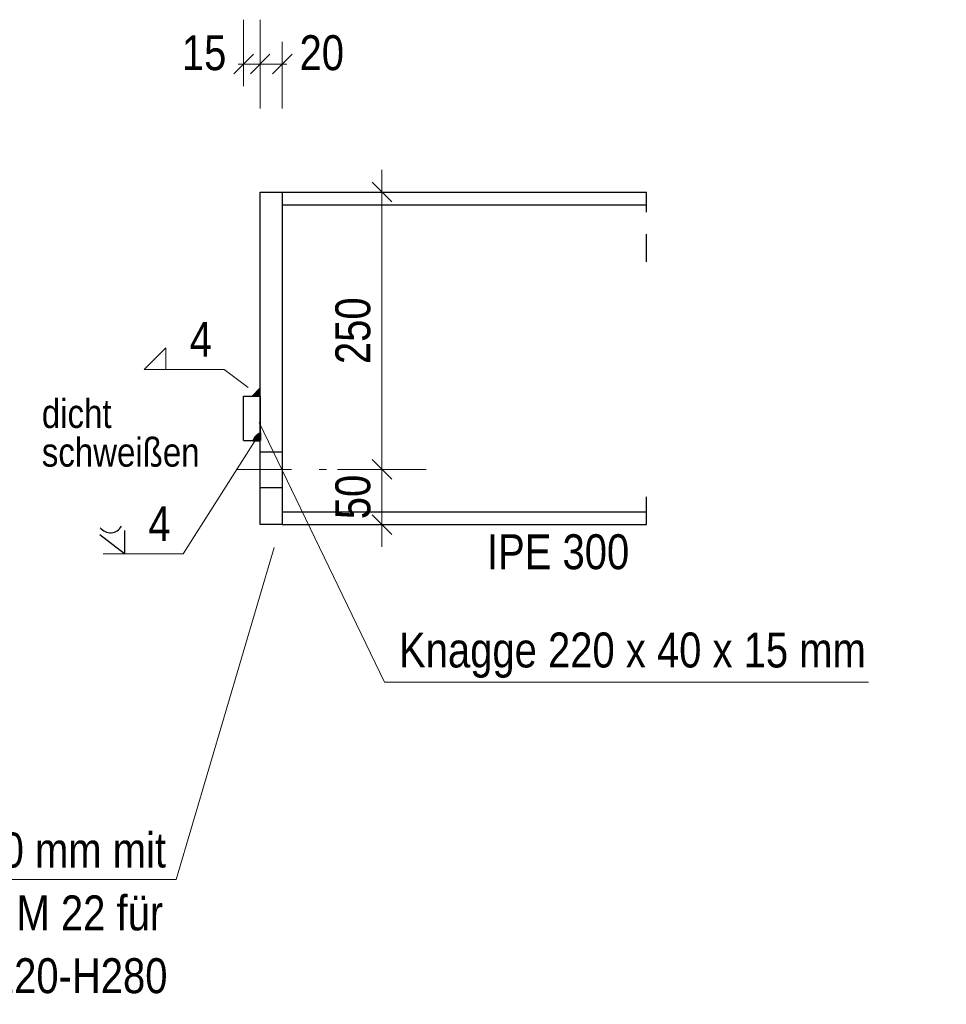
# Model space of a CAD drawing. Header units: millimetres. Extents: x -39 to 84, y 0 to 66.
# Tile 88 of 92: x 65.72 to 69.9, y 55.04 to 59.49. Entities that reach past the tile are written whole.
import ezdxf

# ---------------------------------------------------------------- set-up
doc = ezdxf.new("R2010")
doc.units = ezdxf.units.MM
doc.linetypes.add('DASHDOT', pattern=[1, 0.5, -0.25, 0, -0.25])
doc.linetypes.add('HIDDEN', pattern=[0.375, 0.25, -0.125])
doc.styles.add('Arial Narrow', font='ARIALN.TTF')
doc.dimstyles.new('Arch_Strakon_dimstyle', dxfattribs={"dimtxt": 15.75, "dimasz": 1, "dimexe": 1.25, "dimexo": 0.0625, "dimgap": 1, "dimtad": 0, "dimdec": 5, "dimzin": 12, "dimdsep": 46, "dimtxsty": 'Arial Narrow', "dimblk": 'Arrowhead_Tick', "dimsah": 1, "dimcen": 0, "dimse1": 1, "dimse2": 1, "dimclrd": 6, "dimclrt": 2, "dimazin": 0, "dimtfac": 1, "dimtdec": 4, "dimtmove": 0, "dimatfit": 3, "dimldrblk": 'NONE', "dimfxl": 1, "dimtvp": 1, "dimtolj": 1, "dimtzin": 0, "dimlwd": 13, "dimarcsym": 2})

# ---------------------------------------------------------------- blocks, each defined once
blk = doc.blocks.new('Arrowhead_Tick')
at = {"color": 0, "linetype": 'Continuous', "lineweight": -2}
for p, q in [((0, 20), (0, -10)), ((-1, 0), (0, 0)), ((10, 0), (0, 0))]:
    blk.add_line(p, q, dxfattribs=at)
at = {"color": 2, "linetype": 'Continuous', "lineweight": 35}
blk.add_line((4.42, 4.42), (-4.42, -4.42), dxfattribs=at)
blk = doc.blocks.new('*D364')
at = {"color": 6, "linetype": 'Continuous', "lineweight": 13}
for p, q in [((66.7155, 59.2863), (66.7055, 59.2863)), ((66.7255, 59.2863), (66.8005, 59.2863)), ((66.8105, 59.2863), (66.8205, 59.2863))]:
    blk.add_line(p, q, dxfattribs=at)
at = {"layer": 'Defpoints', "color": 0}
for p in [(66.8005, 59.2863), (66.7255, 57.7886), (66.8005, 57.7886)]:
    blk.add_point(p, dxfattribs=at)
at = {"color": 6, "lineweight": 13, "xscale": 0.01, "yscale": 0.01, "zscale": 0.01}
blk.add_blockref('Arrowhead_Tick', (66.7255, 59.2863), dxfattribs=at)
at = {"color": 6, "lineweight": 13, "xscale": 0.01, "yscale": 0.01, "zscale": 0.01, "rotation": 180}
blk.add_blockref('Arrowhead_Tick', (66.8005, 59.2863), dxfattribs=at)
at = {"color": 2, "lineweight": 35, "insert": (66.5475, 59.3363), "char_height": 0.1575, "attachment_point": 5, "style": 'Arial Narrow'}
blk.add_mtext('\\A1;15', dxfattribs=at)
blk = doc.blocks.new('_None')
blk = doc.blocks.new('*D365')
at = {"color": 6, "linetype": 'Continuous', "lineweight": 13}
for p, q in [((66.7905, 59.2863), (66.7805, 59.2863)), ((66.8005, 59.2863), (66.9005, 59.2863)), ((66.9105, 59.2863), (66.9205, 59.2863))]:
    blk.add_line(p, q, dxfattribs=at)
at = {"layer": 'Defpoints', "color": 0}
for p in [(66.9005, 59.2863), (66.9005, 58.7086), (66.8005, 57.7886)]:
    blk.add_point(p, dxfattribs=at)
at = {"color": 6, "lineweight": 13, "xscale": 0.01, "yscale": 0.01, "zscale": 0.01}
blk.add_blockref('Arrowhead_Tick', (66.8005, 59.2863), dxfattribs=at)
at = {"color": 6, "lineweight": 13, "xscale": 0.01, "yscale": 0.01, "zscale": 0.01, "rotation": 180}
blk.add_blockref('Arrowhead_Tick', (66.9005, 59.2863), dxfattribs=at)
at = {"color": 2, "lineweight": 35, "insert": (67.0785, 59.3363), "char_height": 0.1575, "attachment_point": 5, "style": 'Arial Narrow'}
blk.add_mtext('\\A1;20', dxfattribs=at)
blk = doc.blocks.new('*D366')
at = {"color": 6, "linetype": 'Continuous', "lineweight": 13}
blk.add_line((67.3501, 57.2186), (67.3501, 57.4478), dxfattribs=at)
at = {"layer": 'Defpoints', "color": 0}
for p in [(67.1002, 57.4578), (67.3501, 57.4578), (66.9005, 57.2086)]:
    blk.add_point(p, dxfattribs=at)
at = {"color": 6, "lineweight": 13, "xscale": 0.01, "yscale": 0.01, "zscale": 0.01}
for p, rotation in [((67.3501, 57.4578), 90), ((67.3501, 57.2086), 270)]:
    blk.add_blockref('Arrowhead_Tick', p, dxfattribs=dict(at, rotation=rotation))
at = {"color": 2, "lineweight": 35, "insert": (67.2197, 57.3332), "char_height": 0.1575, "attachment_point": 5, "rotation": 90, "style": 'Arial Narrow'}
blk.add_mtext('\\A1;50', dxfattribs=at)
blk = doc.blocks.new('*D367')
at = {"color": 6, "linetype": 'Continuous', "lineweight": 13}
blk.add_line((67.3501, 57.4678), (67.3501, 58.6986), dxfattribs=at)
at = {"layer": 'Defpoints', "color": 0}
for p in [(66.8005, 58.7086), (67.3501, 58.7086), (67.1002, 57.4578)]:
    blk.add_point(p, dxfattribs=at)
at = {"color": 6, "lineweight": 13, "xscale": 0.01, "yscale": 0.01, "zscale": 0.01}
for p, rotation in [((67.3501, 58.7086), 90), ((67.3501, 57.4578), 270)]:
    blk.add_blockref('Arrowhead_Tick', p, dxfattribs=dict(at, rotation=rotation))
at = {"color": 2, "lineweight": 35, "insert": (67.2197, 58.0832), "char_height": 0.1575, "attachment_point": 5, "rotation": 90, "style": 'Arial Narrow'}
blk.add_mtext('\\A1;250', dxfattribs=at)

msp = doc.modelspace()

# ---------------------------------------------------------------- hatches: boundary and pattern name
at = {"lineweight": 13, "true_color": 0xcccccc}
for points in [[(66.7676836, 57.7885625), (66.8005224, 57.7885625), (66.8005224, 57.822404)], [(66.7676836, 57.5885625), (66.8005224, 57.5885625), (66.8005224, 57.622404), (66.7995068, 57.621927), (66.7984996, 57.6214326), (66.7975011, 57.6209209), (66.7965114, 57.6203921), (66.7955311, 57.6198463), (66.7945602, 57.6192838), (66.7935992, 57.6187046), (66.7926483, 57.618109), (66.7917078, 57.6174972), (66.7907779, 57.6168692), (66.789859, 57.6162254), (66.7889513, 57.6155658), (66.7880551, 57.6148907), (66.7871706, 57.6142003), (66.7862981, 57.6134947), (66.7854379, 57.6127743), (66.7845902, 57.6120392), (66.7837553, 57.6112896), (66.7829334, 57.6105257), (66.7821248, 57.6097478), (66.7813297, 57.6089562), (66.7805483, 57.6081509), (66.7797809, 57.6073324), (66.7790277, 57.6065007), (66.7782889, 57.6056562), (66.7775647, 57.6047992), (66.7768554, 57.6039298), (66.7761612, 57.6030483), (66.7754822, 57.602155), (66.7748187, 57.6012502), (66.7741708, 57.6003341), (66.7735389, 57.5994069), (66.7729229, 57.5984691), (66.7723232, 57.5975207), (66.7717399, 57.5965622), (66.7711732, 57.5955939), (66.7706232, 57.5946159), (66.7700901, 57.5936285), (66.7695741, 57.5926322), (66.7690753, 57.5916271), (66.7685938, 57.5906136), (66.7681299, 57.589592)]]:
    msp.add_hatch(color=254, dxfattribs=at).paths.add_polyline_path(points)

# ---------------------------------------------------------------- linework, layer by layer
at = {"color": 3, "linetype": 'Continuous', "lineweight": 25}
for p, q in [((66.8005224, 57.2085625), (66.8005224, 58.7085625)), ((66.8005224, 58.7085625), (66.9005224, 58.7085625)), ((66.9005224, 58.7085625), (66.9005224, 57.2085625)), ((66.9005224, 58.7085625), (68.5436677, 58.7085625)), ((66.9005224, 58.6510625), (68.5436677, 58.6510625)), ((66.7255224, 57.7885625), (66.8005224, 57.7885625)), ((66.7255224, 57.5885625), (66.7255224, 57.7885625)), ((66.8005224, 57.7885625), (66.8005224, 57.5885625)), ((66.7255224, 57.5885625), (66.8005224, 57.5885625)), ((66.9005224, 57.2660625), (68.5436677, 57.2660625)), ((66.9005224, 57.2085625), (66.8005224, 57.2085625)), ((66.9005224, 57.2085625), (68.5436677, 57.2085625)), ((66.1879735, 57.1820457), (66.1879735, 57.0770606)), ((66.1879735, 57.0770606), (66.0767872, 57.1624371))]:
    msp.add_line(p, q, dxfattribs=at)
at = {"color": 3, "linetype": 'HIDDEN', "lineweight": 25, "ltscale": 0.5}
for p, q in [((68.5436677, 58.393442), (68.5436677, 58.7085625)), ((66.8005224, 57.5362997), (66.9005224, 57.5362997)), ((68.5436677, 57.2085625), (68.5436677, 57.4004716)), ((66.8005224, 57.3764056), (66.9005224, 57.3764056))]:
    msp.add_line(p, q, dxfattribs=at)
at = {"color": 5, "linetype": 'Continuous', "lineweight": 18}
for p, q in [((66.2776521, 57.9088752), (66.3743111, 58.0055342)), ((66.3743111, 58.0055342), (66.3743111, 57.9088752)), ((66.2776521, 57.9088752), (66.6387017, 57.9088752)), ((66.6387017, 57.9088752), (66.7467323, 57.8264309)), ((67.3615658, 56.4984849), (66.7959858, 57.669104)), ((66.4523641, 57.0770606), (66.7880999, 57.6043784)), ((66.0913145, 57.0770606), (66.4523641, 57.0770606)), ((66.4218275, 55.6075719), (66.8637606, 57.1050188)), ((69.5449677, 56.4984849), (67.3615658, 56.4984849)), ((63.6199312, 55.6075719), (66.4218275, 55.6075719))]:
    msp.add_line(p, q, dxfattribs=at)
at = {"color": 4, "linetype": 'Continuous', "lineweight": 50}
for p, q in [((66.8005224, 57.822404), (66.7676836, 57.7885625)), ((66.8005224, 57.5885625), (66.8005224, 57.622404)), ((66.7676836, 57.5885625), (66.8005224, 57.5885625))]:
    msp.add_line(p, q, dxfattribs=at)
at = {"color": 6, "linetype": 'DASHDOT', "lineweight": 13, "ltscale": 0.5}
msp.add_line((66.6924889, 57.457816), (67.1002045, 57.457816), dxfattribs=at)
at = {"color": 3, "linetype": 'HIDDEN', "lineweight": 25, "ltscale": 0.5}
msp.add_arc((66.8277404, 57.5631388), 0.0652164, 114.6672769, 157.0557221, dxfattribs=at)
at = {"color": 3, "linetype": 'Continuous', "lineweight": 25}
msp.add_arc((66.1246625, 57.229782), 0.0577414, 217.6890252, 330.3393262, dxfattribs=at)

# ---------------------------------------------------------------- texts
at = {"color": 2, "lineweight": 35, "style": 'Arial Narrow'}
for s, p in [('4', (66.4823417, 57.9657334)), ('4', (66.296004, 57.1339188)), ('IPE 300', (67.8239845, 57.0073168)), ('Knagge 220 x 40 x 15 mm', (67.4273309, 56.56425)), ('Stirnplatte 220 x 330 x 20 mm mit', (63.6880046, 55.6617811)), ('4 x Langloch für M 22 für', (64.3668296, 55.3782811)), ('Isokorb XZT Typ SK-MM2-VV2-R0-X120-H280', (62.6327546, 55.0949334))]:
    msp.add_text(s, height=0.1575, dxfattribs=at).set_placement(p)
at = {"color": 3, "lineweight": 25, "style": 'Arial Narrow'}
for s, p in [('dicht', (65.8153172, 57.6444849)), ('schweißen', (65.8153172, 57.4701109))]:
    msp.add_text(s, height=0.13, dxfattribs=at).set_placement(p)

# ---------------------------------------------------------------- dimensions: what is measured, and where the dimension line sits
at = {"lineweight": 35}
for base, p1, p2, text, override, picture, middle in [((66.8005224, 59.2862753), (66.7255224, 57.7885625), (66.8005224, 57.7885625), '15', {"dimscale": 0.01, "dimtxt": 15.75, "dimasz": 1, "dimgap": 5, "dimtad": 1, "dimjust": 0, "dimtih": 0, "dimtoh": 0, "dimdec": 5, "dimdsep": 46, "dimtxsty": 'Arial Narrow', "dimclrd": 6, "dimclrt": 2, "dimtix": 0, "dimtofl": 255, "dimtmove": 2, "dimatfit": 2, "dimfxl": 0, "dimfxlon": 0, "dimtvp": 31.746032, "dimlwd": 13}, '*D364', (66.5475474, 59.3362753)), ((66.9005224, 59.2862753), (66.8005224, 57.7885625), (66.9005224, 58.7085625), '20', {"dimscale": 0.01, "dimtxt": 15.75, "dimasz": 1, "dimgap": 5, "dimtad": 1, "dimjust": 4, "dimtih": 0, "dimtoh": 0, "dimdec": 5, "dimdsep": 46, "dimtxsty": 'Arial Narrow', "dimclrd": 6, "dimclrt": 2, "dimtix": 0, "dimtofl": 255, "dimtmove": 2, "dimatfit": 2, "dimfxl": 0, "dimfxlon": 0, "dimtvp": 31.746032, "dimlwd": 13}, '*D365', (67.0784974, 59.3362753))]:
    dim = msp.add_linear_dim(base=base, p1=p1, p2=p2, text=text, dimstyle='Arch_Strakon_dimstyle', override=override, dxfattribs=at)
    dim.commit()
    dim.dimension.update_dxf_attribs({"geometry": picture, "text_midpoint": middle, "dimtype": 160})
for base, p1, p2, text, picture, middle in [((67.3501086, 58.7085625), (67.1002045, 57.457816), (66.8005224, 58.7085625), '250', '*D367', (67.3501086, 58.0831892)), ((67.3501086, 57.457816), (66.9005224, 57.2085625), (67.1002045, 57.457816), '50', '*D366', (67.3501086, 57.3331892))]:
    dim = msp.add_linear_dim(base=base, p1=p1, p2=p2, angle=90, text=text, dimstyle='Arch_Strakon_dimstyle', override={"dimscale": 0.01, "dimtxt": 15.75, "dimasz": 1, "dimgap": 5, "dimtad": 1, "dimjust": 0, "dimtih": 0, "dimtoh": 0, "dimdec": 3, "dimdsep": 46, "dimtxsty": 'Arial Narrow', "dimclrd": 6, "dimclrt": 2, "dimtix": 1, "dimtofl": 255, "dimtmove": 0, "dimatfit": 2, "dimfxl": 0, "dimfxlon": 0, "dimtvp": 31.746032, "dimlwd": 13}, dxfattribs=at)
    dim.commit()
    dim.dimension.update_dxf_attribs({"geometry": picture, "text_midpoint": middle, "dimtype": 160})

doc.saveas('drawing.dxf')
